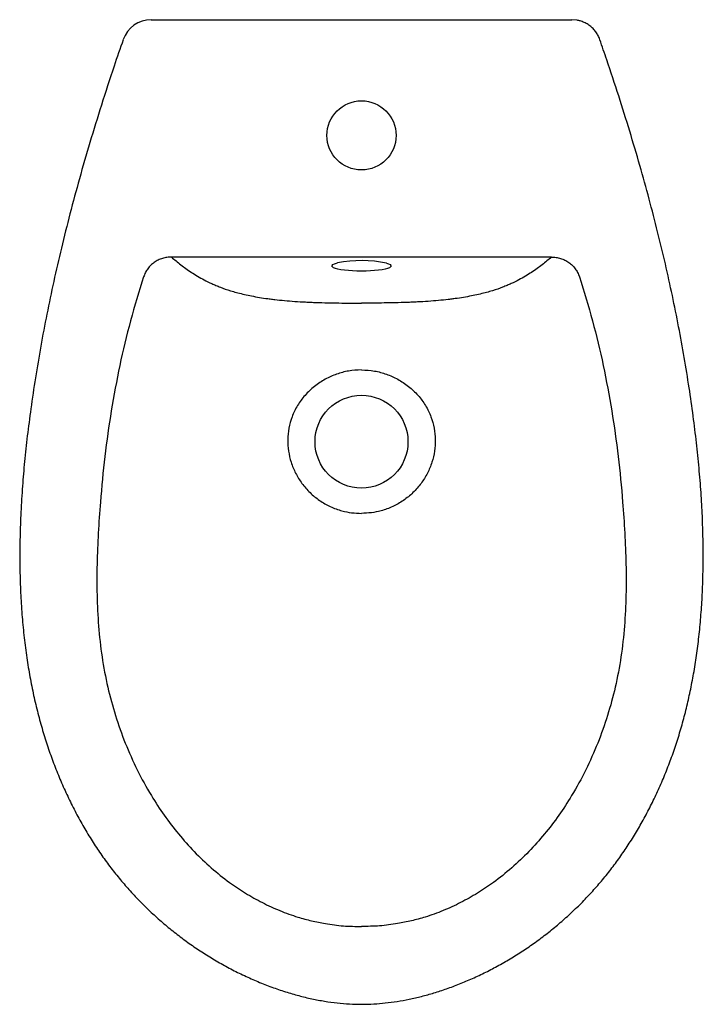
# Model space of a CAD drawing. Header units: millimetres. Extents: x 5330.307 to 5330.653, y 2623.531 to 2624.029.
import ezdxf

# ---------------------------------------------------------------- set-up
doc = ezdxf.new("R2010")
doc.units = ezdxf.units.MM
doc.layers.add('SANINDUSA', color=3, linetype='Continuous')

msp = doc.modelspace()

# ---------------------------------------------------------------- linework, layer by layer
at = {"layer": 'SANINDUSA'}
for p, q in [((5330.373583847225, 2624.028954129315), (5330.586326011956, 2624.028954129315)), ((5330.589047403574, 2624.028675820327), (5330.586326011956, 2624.028954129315)), ((5330.5760816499, 2623.908811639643), (5330.383828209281, 2623.908811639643))]:
    msp.add_line(p, q, dxfattribs=at)
at = {"layer": 'SANINDUSA', "flags": 128}
for points in [[(5330.47995492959, 2623.901726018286), (5330.477665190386, 2623.901756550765), (5330.475429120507, 2623.901847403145), (5330.473299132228, 2623.901996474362), (5330.471325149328, 2623.902200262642), (5330.46955344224, 2623.902453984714), (5330.468025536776, 2623.902751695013), (5330.466777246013, 2623.903086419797), (5330.465837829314, 2623.903450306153), (5330.465229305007, 2623.903834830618), (5330.464965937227, 2623.904230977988), (5330.46505389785, 2623.904629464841), (5330.465491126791, 2623.905020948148), (5330.466267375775, 2623.905396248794), (5330.467364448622, 2623.905746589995), (5330.467798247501, 2623.905856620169)], [(5330.492645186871, 2623.905719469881), (5330.493642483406, 2623.905396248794), (5330.49441873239, 2623.905020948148), (5330.49485596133, 2623.904629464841), (5330.494943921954, 2623.904230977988), (5330.494680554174, 2623.903834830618), (5330.494072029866, 2623.903450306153), (5330.493132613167, 2623.903086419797), (5330.491884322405, 2623.902751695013), (5330.490356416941, 2623.902453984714), (5330.488584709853, 2623.902200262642), (5330.486610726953, 2623.901996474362), (5330.484480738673, 2623.901847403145), (5330.482244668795, 2623.901756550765), (5330.47995492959, 2623.901726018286)]]:
    msp.add_lwpolyline(points, dxfattribs=at)
at = {"layer": 'SANINDUSA'}
for centre, radius in [((5330.47995492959, 2623.970401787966), 0.01750000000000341), ((5330.47995492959, 2623.815401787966), 0.02349999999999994)]:
    msp.add_circle(centre, radius, dxfattribs=at)
for centre, radius, start, end in [((5330.373566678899, 2624.013899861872), 0.01505427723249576, 89.93465826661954, 160.8063121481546), ((5330.479882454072, 2623.844325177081), 0.06270683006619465, 78.25652895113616, 101.1109542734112)]:
    msp.add_arc(centre, radius, start, end, dxfattribs=at)
for points, knots in [([(5330.600522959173, 2624.018836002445), (5330.600396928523, 2624.019217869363), (5330.600045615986, 2624.020282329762), (5330.599142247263, 2624.021909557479), (5330.597871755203, 2624.02367058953), (5330.596337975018, 2624.025224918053), (5330.594606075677, 2624.026549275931), (5330.592694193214, 2624.027595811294), (5330.590829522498, 2624.028332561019), (5330.589583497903, 2624.028572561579), (5330.589047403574, 2624.028675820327)], [0, 0, 0, 0, 0.07595186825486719, 0.2117170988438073, 0.3496429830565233, 0.485740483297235, 0.6230635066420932, 0.7603989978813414, 0.8969131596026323, 1, 1, 1, 1]), ([(5330.359373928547, 2624.018840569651), (5330.357822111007, 2624.014351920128), (5330.354020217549, 2624.003354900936), (5330.348391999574, 2623.986012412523), (5330.342551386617, 2623.967059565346), (5330.337256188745, 2623.948726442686), (5330.332454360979, 2623.930926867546), (5330.328116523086, 2623.913589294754), (5330.324216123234, 2623.896656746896), (5330.320732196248, 2623.880081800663), (5330.317646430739, 2623.863824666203), (5330.314946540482, 2623.847851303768), (5330.31269701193, 2623.832712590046), (5330.310872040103, 2623.818574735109), (5330.309463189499, 2623.805553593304), (5330.308359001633, 2623.792723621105), (5330.30756562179, 2623.780013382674), (5330.307143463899, 2623.767379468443), (5330.307010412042, 2623.758151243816), (5330.307126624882, 2623.753128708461), (5330.307149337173, 2623.752147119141)], [0, 0, 0, 0, 0.0521844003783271, 0.1278497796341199, 0.2003268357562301, 0.2700927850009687, 0.3375146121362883, 0.4028878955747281, 0.4664570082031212, 0.5284284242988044, 0.588979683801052, 0.6482659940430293, 0.7064195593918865, 0.7571375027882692, 0.8048906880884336, 0.8503178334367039, 0.8986234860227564, 0.9447994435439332, 0.9892117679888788, 1, 1, 1, 1]), ([(5330.652765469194, 2623.752146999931), (5330.652785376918, 2623.753028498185), (5330.6528904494, 2623.757681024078), (5330.652784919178, 2623.766204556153), (5330.652435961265, 2623.777829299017), (5330.65175482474, 2623.789805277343), (5330.650763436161, 2623.802206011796), (5330.649438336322, 2623.815122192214), (5330.647760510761, 2623.828677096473), (5330.645701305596, 2623.843055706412), (5330.643261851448, 2623.858126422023), (5330.640428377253, 2623.873678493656), (5330.637245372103, 2623.889448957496), (5330.633703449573, 2623.905458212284), (5330.629786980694, 2623.921756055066), (5330.625482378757, 2623.938374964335), (5330.620772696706, 2623.955352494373), (5330.615642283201, 2623.972734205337), (5330.610054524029, 2623.990568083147), (5330.604998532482, 2624.005997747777), (5330.601707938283, 2624.015456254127), (5330.600531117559, 2624.018838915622)], [0, 0, 0, 0, 0.009688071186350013, 0.05113339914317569, 0.09363609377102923, 0.1374739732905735, 0.1829192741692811, 0.2303182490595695, 0.2801284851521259, 0.332985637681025, 0.3899117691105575, 0.4478685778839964, 0.5066717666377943, 0.566679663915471, 0.6280198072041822, 0.6908387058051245, 0.7553026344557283, 0.8216028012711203, 0.8899624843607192, 0.9606470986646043, 1, 1, 1, 1]), ([(5330.383828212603, 2623.908811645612), (5330.383051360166, 2623.908820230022), (5330.382280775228, 2623.908771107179), (5330.38113435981, 2623.908610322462), (5330.380753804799, 2623.908542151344), (5330.379995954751, 2623.908375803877), (5330.379619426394, 2623.908277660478), (5330.378511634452, 2623.907942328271), (5330.377796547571, 2623.907663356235), (5330.376759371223, 2623.907161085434), (5330.376419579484, 2623.906979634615), (5330.375752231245, 2623.906587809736), (5330.375423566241, 2623.906376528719), (5330.374473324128, 2623.905709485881), (5330.373882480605, 2623.905218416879), (5330.373059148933, 2623.904413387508), (5330.372795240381, 2623.90413358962), (5330.372288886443, 2623.903550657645), (5330.372045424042, 2623.903246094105), (5330.371356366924, 2623.902307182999), (5330.370953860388, 2623.901651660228), (5330.370257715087, 2623.900283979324), (5330.36996408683, 2623.899571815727), (5330.36972642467, 2623.898830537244)], [0, 0, 0, 0, 0.1250000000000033, 0.1250000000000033, 0.1875000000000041, 0.1875000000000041, 0.250000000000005, 0.250000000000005, 0.375000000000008, 0.375000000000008, 0.4375000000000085, 0.4375000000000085, 0.5000000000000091, 0.5000000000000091, 0.6250000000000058, 0.6250000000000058, 0.6875000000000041, 0.6875000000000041, 0.7500000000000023, 0.7500000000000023, 0.8750000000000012, 0.8750000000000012, 1, 1, 1, 1]), ([(5330.383828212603, 2623.908811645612), (5330.38533035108, 2623.907515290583), (5330.386894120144, 2623.906221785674), (5330.390225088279, 2623.903644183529), (5330.391990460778, 2623.902360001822), (5330.394890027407, 2623.900445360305), (5330.395899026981, 2623.899809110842), (5330.39802819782, 2623.898541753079), (5330.399148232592, 2623.897910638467), (5330.401535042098, 2623.896655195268), (5330.402801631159, 2623.896030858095), (5330.404849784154, 2623.895101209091), (5330.405558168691, 2623.894792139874), (5330.407028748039, 2623.894178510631), (5330.407790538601, 2623.893874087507), (5330.410167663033, 2623.892969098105), (5330.411873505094, 2623.892376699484), (5330.414681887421, 2623.891510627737), (5330.415659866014, 2623.891225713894), (5330.417714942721, 2623.89066483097), (5330.418795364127, 2623.890388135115), (5330.422173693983, 2623.889583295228), (5330.424614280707, 2623.88907823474), (5330.428635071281, 2623.888380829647), (5330.43003545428, 2623.888158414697), (5330.432236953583, 2623.887841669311), (5330.432987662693, 2623.887738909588), (5330.434525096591, 2623.887539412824), (5330.435314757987, 2623.887442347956), (5330.439314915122, 2623.886977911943), (5330.442678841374, 2623.886673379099), (5330.447945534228, 2623.886306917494), (5330.449737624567, 2623.886199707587), (5330.452475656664, 2623.886059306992), (5330.453396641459, 2623.886015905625), (5330.455254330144, 2623.885935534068), (5330.456192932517, 2623.885898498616), (5330.459015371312, 2623.885797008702), (5330.460903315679, 2623.885742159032), (5330.464689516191, 2623.88565336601), (5330.466587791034, 2623.885619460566), (5330.472296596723, 2623.885546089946), (5330.476120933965, 2623.885534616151), (5330.47995492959, 2623.885542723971)], [0, 0, 0, 0, 0.1249999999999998, 0.1249999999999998, 0.2499999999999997, 0.2499999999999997, 0.3124999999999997, 0.3124999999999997, 0.3749999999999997, 0.3749999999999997, 0.4374999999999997, 0.4374999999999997, 0.4687499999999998, 0.4687499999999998, 0.4999999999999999, 0.4999999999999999, 0.5625000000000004, 0.5625000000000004, 0.5937500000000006, 0.5937500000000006, 0.6250000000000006, 0.6250000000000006, 0.6875000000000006, 0.6875000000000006, 0.7187500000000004, 0.7187500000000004, 0.7343750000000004, 0.7343750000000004, 0.7500000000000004, 0.7500000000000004, 0.8125000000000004, 0.8125000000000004, 0.8437500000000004, 0.8437500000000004, 0.8593750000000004, 0.8593750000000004, 0.8750000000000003, 0.8750000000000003, 0.9062500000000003, 0.9062500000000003, 0.9375000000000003, 0.9375000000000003, 1, 1, 1, 1]), ([(5330.576081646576, 2623.908811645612), (5330.574579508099, 2623.907515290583), (5330.573015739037, 2623.906221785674), (5330.5696847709, 2623.903644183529), (5330.567919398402, 2623.902360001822), (5330.565019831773, 2623.900445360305), (5330.564010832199, 2623.899809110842), (5330.56188166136, 2623.898541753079), (5330.560761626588, 2623.897910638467), (5330.558374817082, 2623.896655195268), (5330.557108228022, 2623.896030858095), (5330.555060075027, 2623.895101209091), (5330.554351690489, 2623.894792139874), (5330.552881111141, 2623.894178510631), (5330.552119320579, 2623.893874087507), (5330.549742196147, 2623.892969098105), (5330.548036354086, 2623.892376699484), (5330.545227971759, 2623.891510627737), (5330.544249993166, 2623.891225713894), (5330.542194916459, 2623.89066483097), (5330.541114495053, 2623.890388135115), (5330.537736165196, 2623.889583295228), (5330.535295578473, 2623.88907823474), (5330.531274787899, 2623.888380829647), (5330.529874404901, 2623.888158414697), (5330.527672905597, 2623.887841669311), (5330.526922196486, 2623.887738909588), (5330.525384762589, 2623.887539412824), (5330.524595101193, 2623.887442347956), (5330.520594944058, 2623.886977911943), (5330.517231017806, 2623.886673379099), (5330.511964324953, 2623.886306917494), (5330.510172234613, 2623.886199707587), (5330.507434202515, 2623.886059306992), (5330.506513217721, 2623.886015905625), (5330.504655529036, 2623.885935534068), (5330.503716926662, 2623.885898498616), (5330.500894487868, 2623.885797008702), (5330.4990065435, 2623.885742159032), (5330.495220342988, 2623.88565336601), (5330.493322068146, 2623.885619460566), (5330.487613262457, 2623.885546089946), (5330.483788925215, 2623.885534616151), (5330.47995492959, 2623.885542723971)], [0, 0, 0, 0, 0.1249999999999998, 0.1249999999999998, 0.2499999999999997, 0.2499999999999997, 0.3124999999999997, 0.3124999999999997, 0.3749999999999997, 0.3749999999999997, 0.4374999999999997, 0.4374999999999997, 0.4687499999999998, 0.4687499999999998, 0.4999999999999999, 0.4999999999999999, 0.5625000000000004, 0.5625000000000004, 0.5937500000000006, 0.5937500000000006, 0.6250000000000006, 0.6250000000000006, 0.6875000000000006, 0.6875000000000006, 0.7187500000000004, 0.7187500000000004, 0.7343750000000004, 0.7343750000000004, 0.7500000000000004, 0.7500000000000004, 0.8125000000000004, 0.8125000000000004, 0.8437500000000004, 0.8437500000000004, 0.8593750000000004, 0.8593750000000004, 0.8750000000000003, 0.8750000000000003, 0.9062500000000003, 0.9062500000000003, 0.9375000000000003, 0.9375000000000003, 1, 1, 1, 1]), ([(5330.576081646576, 2623.908811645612), (5330.576858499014, 2623.908820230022), (5330.577629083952, 2623.908771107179), (5330.57877549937, 2623.908610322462), (5330.579156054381, 2623.908542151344), (5330.579913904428, 2623.908375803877), (5330.580290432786, 2623.908277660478), (5330.581398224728, 2623.907942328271), (5330.582113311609, 2623.907663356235), (5330.583150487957, 2623.907161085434), (5330.583490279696, 2623.906979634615), (5330.584157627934, 2623.906587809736), (5330.58448629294, 2623.906376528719), (5330.585436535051, 2623.905709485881), (5330.586027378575, 2623.905218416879), (5330.586850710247, 2623.904413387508), (5330.587114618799, 2623.90413358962), (5330.587620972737, 2623.903550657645), (5330.587864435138, 2623.903246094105), (5330.588553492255, 2623.902307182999), (5330.588955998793, 2623.901651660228), (5330.589652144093, 2623.900283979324), (5330.58994577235, 2623.899571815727), (5330.59018343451, 2623.898830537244)], [0, 0, 0, 0, 0.1250000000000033, 0.1250000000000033, 0.1875000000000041, 0.1875000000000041, 0.250000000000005, 0.250000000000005, 0.375000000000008, 0.375000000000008, 0.4375000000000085, 0.4375000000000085, 0.5000000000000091, 0.5000000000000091, 0.6250000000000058, 0.6250000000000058, 0.6875000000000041, 0.6875000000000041, 0.7500000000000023, 0.7500000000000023, 0.8750000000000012, 0.8750000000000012, 1, 1, 1, 1]), ([(5330.36972642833, 2623.898830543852), (5330.367430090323, 2623.891432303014), (5330.362833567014, 2623.876623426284), (5330.357487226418, 2623.853961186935), (5330.353178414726, 2623.831069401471), (5330.349940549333, 2623.808005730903), (5330.347955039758, 2623.787357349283), (5330.346721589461, 2623.769181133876), (5330.346066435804, 2623.753483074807), (5330.346025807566, 2623.737762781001), (5330.346774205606, 2623.722088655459), (5330.348490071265, 2623.706527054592), (5330.351331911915, 2623.691417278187), (5330.355311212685, 2623.676831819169), (5330.360274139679, 2623.662812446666), (5330.366318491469, 2623.64922615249), (5330.372974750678, 2623.637056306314), (5330.380034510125, 2623.626276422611), (5330.387275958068, 2623.616800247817), (5330.395223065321, 2623.607889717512), (5330.403843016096, 2623.599663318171), (5330.412559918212, 2623.592671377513), (5330.421237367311, 2623.586853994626), (5330.429730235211, 2623.582082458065), (5330.438580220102, 2623.578014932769), (5330.44693300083, 2623.575011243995), (5330.454656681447, 2623.572895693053), (5330.462329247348, 2623.5713367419), (5330.470775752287, 2623.570239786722), (5330.476895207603, 2623.570129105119), (5330.47995492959, 2623.57007376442)], [0, 0, 0, 0, 0.05795847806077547, 0.116014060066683, 0.1741314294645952, 0.2322414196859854, 0.2902455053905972, 0.3293351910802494, 0.3685735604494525, 0.4078097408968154, 0.4469449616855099, 0.485949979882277, 0.5248835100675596, 0.5618792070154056, 0.5989875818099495, 0.6360775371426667, 0.6730479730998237, 0.7026684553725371, 0.732434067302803, 0.7622209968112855, 0.7919323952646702, 0.8215071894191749, 0.8457330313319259, 0.8700393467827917, 0.894333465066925, 0.9185427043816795, 0.9363816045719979, 0.9542201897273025, 0.9771101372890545, 1, 1, 1, 1]), ([(5330.590183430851, 2623.898830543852), (5330.592479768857, 2623.891432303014), (5330.597076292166, 2623.876623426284), (5330.602422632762, 2623.853961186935), (5330.606731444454, 2623.831069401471), (5330.609969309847, 2623.808005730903), (5330.611954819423, 2623.787357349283), (5330.613188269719, 2623.769181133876), (5330.613843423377, 2623.753483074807), (5330.613884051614, 2623.737762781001), (5330.613135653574, 2623.722088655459), (5330.611419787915, 2623.706527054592), (5330.608577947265, 2623.691417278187), (5330.604598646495, 2623.676831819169), (5330.599635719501, 2623.662812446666), (5330.593591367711, 2623.64922615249), (5330.586935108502, 2623.637056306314), (5330.579875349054, 2623.626276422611), (5330.572633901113, 2623.616800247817), (5330.564686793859, 2623.607889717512), (5330.556066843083, 2623.599663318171), (5330.547349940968, 2623.592671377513), (5330.538672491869, 2623.586853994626), (5330.530179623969, 2623.582082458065), (5330.521329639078, 2623.578014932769), (5330.51297685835, 2623.575011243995), (5330.505253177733, 2623.572895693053), (5330.497580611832, 2623.5713367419), (5330.489134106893, 2623.570239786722), (5330.483014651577, 2623.570129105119), (5330.47995492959, 2623.57007376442)], [0, 0, 0, 0, 0.05795847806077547, 0.116014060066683, 0.1741314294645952, 0.2322414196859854, 0.2902455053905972, 0.3293351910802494, 0.3685735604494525, 0.4078097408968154, 0.4469449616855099, 0.485949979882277, 0.5248835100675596, 0.5618792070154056, 0.5989875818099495, 0.6360775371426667, 0.6730479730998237, 0.7026684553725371, 0.732434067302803, 0.7622209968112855, 0.7919323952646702, 0.8215071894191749, 0.8457330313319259, 0.8700393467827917, 0.894333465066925, 0.9185427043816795, 0.9363816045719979, 0.9542201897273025, 0.9771101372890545, 1, 1, 1, 1]), ([(5330.47995492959, 2623.851765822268), (5330.477754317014, 2623.851641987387), (5330.473468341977, 2623.851400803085), (5330.467292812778, 2623.849692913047), (5330.461453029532, 2623.847119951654), (5330.456033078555, 2623.843523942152), (5330.451266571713, 2623.839033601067), (5330.447432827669, 2623.833806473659), (5330.444683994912, 2623.828180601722), (5330.443062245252, 2623.822302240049), (5330.442471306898, 2623.816441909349), (5330.442881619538, 2623.810617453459), (5330.444209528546, 2623.804892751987), (5330.44649164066, 2623.799379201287), (5330.449703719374, 2623.794170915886), (5330.453784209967, 2623.789520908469), (5330.458634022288, 2623.785546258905), (5330.464106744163, 2623.782438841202), (5330.46962743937, 2623.78042745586), (5330.474959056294, 2623.779317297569), (5330.478289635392, 2623.779193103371), (5330.47995492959, 2623.779131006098)], [0, 0, 0, 0, 0.0571342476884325, 0.111276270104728, 0.1654188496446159, 0.2224638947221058, 0.2794912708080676, 0.3348096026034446, 0.3901066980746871, 0.4412952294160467, 0.4924901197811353, 0.5424304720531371, 0.5923810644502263, 0.6446098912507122, 0.6968438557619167, 0.7507542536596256, 0.804664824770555, 0.8590884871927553, 0.9135123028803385, 0.9567560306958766, 1, 1, 1, 1]), ([(5330.47995492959, 2623.851765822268), (5330.482155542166, 2623.851641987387), (5330.486441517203, 2623.851400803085), (5330.492617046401, 2623.849692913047), (5330.498456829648, 2623.847119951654), (5330.503876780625, 2623.843523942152), (5330.508643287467, 2623.839033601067), (5330.512477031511, 2623.833806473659), (5330.515225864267, 2623.828180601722), (5330.516847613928, 2623.822302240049), (5330.517438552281, 2623.816441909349), (5330.517028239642, 2623.810617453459), (5330.515700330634, 2623.804892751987), (5330.51341821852, 2623.799379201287), (5330.510206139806, 2623.794170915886), (5330.506125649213, 2623.789520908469), (5330.501275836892, 2623.785546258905), (5330.495803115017, 2623.782438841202), (5330.49028241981, 2623.78042745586), (5330.484950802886, 2623.779317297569), (5330.481620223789, 2623.779193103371), (5330.47995492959, 2623.779131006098)], [0, 0, 0, 0, 0.0571342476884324, 0.1112762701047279, 0.1654188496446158, 0.2224638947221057, 0.2794912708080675, 0.3348096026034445, 0.3901066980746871, 0.4412952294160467, 0.4924901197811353, 0.5424304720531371, 0.5923810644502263, 0.6446098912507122, 0.6968438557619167, 0.7507542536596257, 0.8046648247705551, 0.8590884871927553, 0.9135123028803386, 0.9567560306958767, 1, 1, 1, 1]), ([(5330.307134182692, 2623.752147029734), (5330.307134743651, 2623.751576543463), (5330.307139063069, 2623.747183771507), (5330.307458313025, 2623.739127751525), (5330.30811302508, 2623.728129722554), (5330.309102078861, 2623.717574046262), (5330.310377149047, 2623.707425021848), (5330.311937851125, 2623.697653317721), (5330.313774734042, 2623.688233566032), (5330.315874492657, 2623.679159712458), (5330.318241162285, 2623.670419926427), (5330.320869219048, 2623.661961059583), (5330.323761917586, 2623.65372926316), (5330.326923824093, 2623.645698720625), (5330.330341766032, 2623.637893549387), (5330.334002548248, 2623.630334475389), (5330.337892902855, 2623.623038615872), (5330.341999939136, 2623.616019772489), (5330.346311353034, 2623.609288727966), (5330.350815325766, 2623.602853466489), (5330.355502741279, 2623.596718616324), (5330.360388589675, 2623.590855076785), (5330.36548997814, 2623.585224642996), (5330.370829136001, 2623.579800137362), (5330.376400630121, 2623.574588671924), (5330.382190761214, 2623.569604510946), (5330.388184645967, 2623.56486197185), (5330.394366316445, 2623.560374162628), (5330.400719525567, 2623.556153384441), (5330.407227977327, 2623.552210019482), (5330.413875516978, 2623.548553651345), (5330.420645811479, 2623.545192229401), (5330.427525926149, 2623.542131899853), (5330.43444915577, 2623.539398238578), (5330.441337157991, 2623.537033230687), (5330.448108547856, 2623.535057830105), (5330.454742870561, 2623.533466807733), (5330.461243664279, 2623.532244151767), (5330.46761495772, 2623.531388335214), (5330.473837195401, 2623.530854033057), (5330.477938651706, 2623.530789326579), (5330.47995425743, 2623.530757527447)], [0, 0, 0, 0, 0.005501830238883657, 0.04236435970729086, 0.07772526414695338, 0.111752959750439, 0.144589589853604, 0.1763585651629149, 0.2071693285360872, 0.23712918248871, 0.2661620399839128, 0.2944735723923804, 0.3225362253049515, 0.3502914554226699, 0.3776897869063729, 0.4046926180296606, 0.4312720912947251, 0.4574106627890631, 0.4831002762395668, 0.5083417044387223, 0.5331429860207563, 0.5575378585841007, 0.581928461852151, 0.6063968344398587, 0.6309221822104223, 0.6554830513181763, 0.6800565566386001, 0.7046139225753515, 0.7291337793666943, 0.7535964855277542, 0.7779839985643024, 0.8022808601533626, 0.8264740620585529, 0.8505842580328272, 0.8740435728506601, 0.8966852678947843, 0.918585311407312, 0.9398154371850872, 0.9604496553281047, 0.9805635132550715, 1, 1, 1, 1]), ([(5330.479954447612, 2623.530763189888), (5330.480050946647, 2623.530760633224), (5330.482125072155, 2623.530705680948), (5330.486143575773, 2623.530902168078), (5330.492069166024, 2623.531359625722), (5330.498054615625, 2623.532155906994), (5330.504171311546, 2623.533263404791), (5330.510382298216, 2623.534695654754), (5330.516689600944, 2623.536456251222), (5330.523093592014, 2623.538553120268), (5330.529593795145, 2623.540994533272), (5330.536200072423, 2623.543790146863), (5330.542855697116, 2623.546932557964), (5330.549485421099, 2623.550407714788), (5330.556006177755, 2623.554178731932), (5330.562391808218, 2623.558233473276), (5330.568626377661, 2623.562563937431), (5330.574693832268, 2623.567160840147), (5330.580578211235, 2623.572013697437), (5330.586263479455, 2623.57711083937), (5330.591733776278, 2623.582439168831), (5330.596974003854, 2623.587984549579), (5330.601970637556, 2623.59373243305), (5330.606713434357, 2623.599672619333), (5330.611213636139, 2623.60581625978), (5330.615499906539, 2623.612189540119), (5330.619591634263, 2623.61882314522), (5330.623489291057, 2623.625726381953), (5330.627182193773, 2623.63289084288), (5330.630658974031, 2623.640305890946), (5330.633907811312, 2623.647958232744), (5330.636916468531, 2623.655831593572), (5330.63967248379, 2623.663906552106), (5330.642164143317, 2623.67216012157), (5330.644378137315, 2623.680569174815), (5330.646332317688, 2623.689197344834), (5330.648042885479, 2623.698089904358), (5330.649508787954, 2623.707303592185), (5330.650717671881, 2623.716816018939), (5330.651668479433, 2623.726638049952), (5330.652336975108, 2623.736786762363), (5330.652705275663, 2623.745326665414), (5330.652747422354, 2623.7504853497), (5330.652760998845, 2623.752147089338)], [0, 0, 0, 0, 0.0009309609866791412, 0.02000983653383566, 0.03874188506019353, 0.05825237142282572, 0.07820815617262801, 0.09867288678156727, 0.1197006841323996, 0.1413414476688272, 0.1636398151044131, 0.1866460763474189, 0.2105044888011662, 0.2346021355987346, 0.2588147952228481, 0.2831298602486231, 0.3075317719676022, 0.332002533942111, 0.356522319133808, 0.3810701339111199, 0.4056210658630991, 0.4301484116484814, 0.4546304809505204, 0.4790504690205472, 0.5034352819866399, 0.5280554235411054, 0.5531036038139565, 0.5785831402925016, 0.6044915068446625, 0.6308191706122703, 0.6575476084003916, 0.6846497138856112, 0.7120884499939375, 0.7398171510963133, 0.7677789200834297, 0.7959328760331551, 0.8251203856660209, 0.8550972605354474, 0.8858933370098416, 0.9175839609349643, 0.9502488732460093, 0.9839739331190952, 1, 1, 1, 1])]:
    msp.add_open_spline(points, degree=3, knots=knots, dxfattribs=at)

doc.saveas('drawing.dxf')
